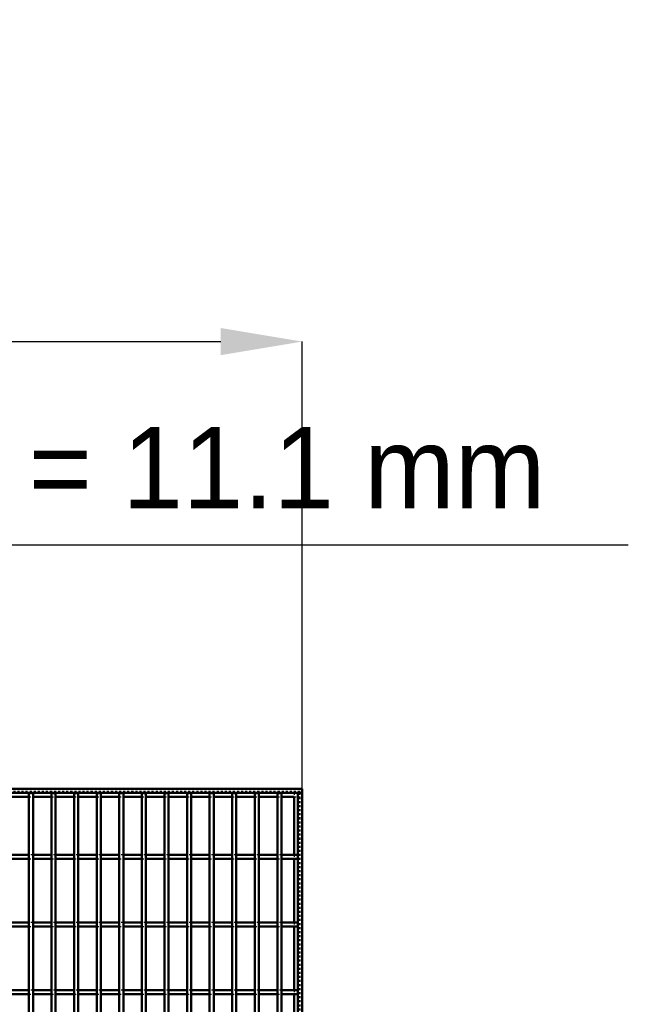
# Model space of a CAD drawing. Header units: millimetres. Extents: x -696 to 511, y -500 to 878.
# Tile 22 of 22: x 211 to 511, y 394 to 878. Entities that reach past the tile are written whole.
import ezdxf

# ---------------------------------------------------------------- set-up
doc = ezdxf.new("R2010")
doc.units = ezdxf.units.MM
doc.linetypes.add('Dashed', pattern=[2, 1, -1])
for name, color, linetype, lineweight in [('2d ConnectionPoints', 7, 'Continuous', 50), ('AM_0', 7, 'Continuous', 50), ('AM_5', 3, 'Continuous', 25), ('AM_9', 6, 'Dashed', 25)]:
    doc.layers.add(name, color=color, linetype=linetype, lineweight=lineweight)
doc.dimstyles.new('ISO-25', dxfattribs={"dimtxt": 2.5, "dimasz": 2.5, "dimexe": 1.25, "dimexo": 0.625, "dimtad": 1, "dimtxsty": 'Standard', "dimcen": 2.5, "dimadec": 0, "dimazin": 0, "dimtfac": 1, "dimtmove": 0, "dimatfit": 3, "dimfxl": 1, "dimarcsym": 0})

# ---------------------------------------------------------------- blocks, each defined once
blk = doc.blocks.new('1_bilvtxbr30amlyxau5npbzpmb________0_in_LPP230331121170010003500_4')
at = {"layer": 'AM_0'}
for p, q in [((346.05, 496.05), (346.05, 467.62)), ((348, 498), (348, -498)), ((348, 498), (350, 498)), ((350, 498), (350, -498)), ((346.05, 465.62), (346.05, 434.29)), ((346.05, 432.29), (346.05, 400.96)), ((346.05, 398.96), (346.05, 367.63))]:
    blk.add_line(p, q, dxfattribs=at)
at = {"layer": 'AM_9'}
for p, q in [((346.05, 498), (346.05, 496.05)), ((348.55, 498), (348.55, -498)), ((348.99, 498), (348.99, -498)), ((346.05, 467.62), (346.05, 465.62)), ((346.05, 434.29), (346.05, 432.29)), ((346.05, 400.96), (346.05, 398.96))]:
    blk.add_line(p, q, dxfattribs=at)
blk = doc.blocks.new('53_lr84pbsewi8pevw1em9bzqapk________0_in_LPP230331121170010003500_4')
at = {"layer": 'AM_0'}
for p, q in [((215.645, -498), (215.645, 498)), ((217.645, 498), (215.645, 498)), ((217.645, -498), (217.645, 498))]:
    blk.add_line(p, q, dxfattribs=at)
blk = doc.blocks.new('54_aqie54lu9ow289o7lr2a152va________0_in_LPP230331121170010003500_4')
at = {"layer": 'AM_0'}
for p, q in [((226.755, -498), (226.755, 498)), ((228.755, 498), (226.755, 498)), ((228.755, -498), (228.755, 498))]:
    blk.add_line(p, q, dxfattribs=at)
blk = doc.blocks.new('55_1qfzmla1llwbxfpjp3bwfb3uh________0_in_LPP230331121170010003500_4')
at = {"layer": 'AM_0'}
for p, q in [((237.865, -498), (237.865, 498)), ((239.865, 498), (237.865, 498)), ((239.865, -498), (239.865, 498))]:
    blk.add_line(p, q, dxfattribs=at)
blk = doc.blocks.new('56_c35mfd2twvp8d9i9zxmi9srsd________0_in_LPP230331121170010003500_4')
at = {"layer": 'AM_0'}
for p, q in [((248.975, -498), (248.975, 498)), ((250.975, 498), (248.975, 498)), ((250.975, -498), (250.975, 498))]:
    blk.add_line(p, q, dxfattribs=at)
blk = doc.blocks.new('57_awbsjt1iafbl761x4kvmt4nbb________0_in_LPP230331121170010003500_4')
at = {"layer": 'AM_0'}
for p, q in [((260.085, -498), (260.085, 498)), ((262.085, 498), (260.085, 498)), ((262.085, -498), (262.085, 498))]:
    blk.add_line(p, q, dxfattribs=at)
blk = doc.blocks.new('58_16d82phpf3qnn4yzq29xmv3uw________0_in_LPP230331121170010003500_4')
at = {"layer": 'AM_0'}
for p, q in [((271.195, -498), (271.195, 498)), ((273.195, 498), (271.195, 498)), ((273.195, -498), (273.195, 498))]:
    blk.add_line(p, q, dxfattribs=at)
blk = doc.blocks.new('59_9qclraet4qm0scpcnuc5uypqc________0_in_LPP230331121170010003500_4')
at = {"layer": 'AM_0'}
for p, q in [((282.305, -498), (282.305, 498)), ((284.305, 498), (282.305, 498)), ((284.305, -498), (284.305, 498))]:
    blk.add_line(p, q, dxfattribs=at)
blk = doc.blocks.new('60_eudpuykxrdptgyj5empis2svr________0_in_LPP230331121170010003500_4')
at = {"layer": 'AM_0'}
for p, q in [((293.415, -498), (293.415, 498)), ((295.415, 498), (293.415, 498)), ((295.415, -498), (295.415, 498))]:
    blk.add_line(p, q, dxfattribs=at)
blk = doc.blocks.new('61_qgc061jpei7dzucddrnigwtam________0_in_LPP230331121170010003500_4')
at = {"layer": 'AM_0'}
for p, q in [((304.525, -498), (304.525, 498)), ((306.525, 498), (304.525, 498)), ((306.525, -498), (306.525, 498))]:
    blk.add_line(p, q, dxfattribs=at)
blk = doc.blocks.new('62_qqj3dsujdger60e3a5pu030ov________0_in_LPP230331121170010003500_4')
at = {"layer": 'AM_0'}
for p, q in [((315.635, -498), (315.635, 498)), ((317.635, 498), (315.635, 498)), ((317.635, -498), (317.635, 498))]:
    blk.add_line(p, q, dxfattribs=at)
blk = doc.blocks.new('63_ma0srxts8e3g38efiil0krvoc________0_in_LPP230331121170010003500_4')
at = {"layer": 'AM_0'}
for p, q in [((326.745, -498), (326.745, 498)), ((328.745, 498), (326.745, 498)), ((328.745, -498), (328.745, 498))]:
    blk.add_line(p, q, dxfattribs=at)
blk = doc.blocks.new('64_0t6b7c1vrn80h5gwm83s27pdi________0_in_LPP230331121170010003500_4')
at = {"layer": 'AM_0'}
for p, q in [((337.855, -498), (337.855, 498)), ((339.855, 498), (337.855, 498)), ((339.855, -498), (339.855, 498))]:
    blk.add_line(p, q, dxfattribs=at)
blk = doc.blocks.new('65_p2ue0rorzymb61tst0ve4b6ma________0_in_LPP230331121170010003500_4')
at = {"layer": 'AM_0'}
for p, q in [((-350, 500), (350, 500)), ((350, 498), (350, 500)), ((-350, 498), (350, 498)), ((206.535, 496.05), (215.645, 496.05)), ((217.645, 496.05), (226.755, 496.05)), ((228.755, 496.05), (237.865, 496.05)), ((239.865, 496.05), (248.975, 496.05)), ((250.975, 496.05), (260.085, 496.05)), ((262.085, 496.05), (271.195, 496.05)), ((273.195, 496.05), (282.305, 496.05)), ((284.305, 496.05), (293.415, 496.05)), ((295.415, 496.05), (304.525, 496.05)), ((306.525, 496.05), (315.635, 496.05)), ((317.635, 496.05), (326.745, 496.05)), ((328.745, 496.05), (337.855, 496.05)), ((339.855, 496.05), (346.05, 496.05))]:
    blk.add_line(p, q, dxfattribs=at)
at = {"layer": 'AM_9'}
for p, q in [((-350, 498.922), (350, 498.922)), ((-350, 498.4), (350, 498.4)), ((215.645, 496.05), (217.645, 496.05)), ((226.755, 496.05), (228.755, 496.05)), ((237.865, 496.05), (239.865, 496.05)), ((248.975, 496.05), (250.975, 496.05)), ((260.085, 496.05), (262.085, 496.05)), ((271.195, 496.05), (273.195, 496.05)), ((282.305, 496.05), (284.305, 496.05)), ((293.415, 496.05), (295.415, 496.05)), ((304.525, 496.05), (306.525, 496.05)), ((315.635, 496.05), (317.635, 496.05)), ((326.745, 496.05), (328.745, 496.05)), ((337.855, 496.05), (339.855, 496.05)), ((346.05, 496.05), (350, 496.05))]:
    blk.add_line(p, q, dxfattribs=at)
blk = doc.blocks.new('92_wim8peequj3mghkc7a8p9dc9r________0_in_LPP230331121170010003500_4')
at = {"layer": 'AM_0'}
for p, q in [((215.645, 400.96), (206.535, 400.96)), ((215.645, 398.96), (206.535, 398.96)), ((215.645, 400.96), (215.645, 398.96)), ((226.755, 400.96), (217.645, 400.96)), ((217.645, 398.96), (217.645, 400.96)), ((226.755, 398.96), (217.645, 398.96)), ((226.755, 400.96), (226.755, 398.96)), ((237.865, 400.96), (228.755, 400.96)), ((228.755, 398.96), (228.755, 400.96)), ((237.865, 398.96), (228.755, 398.96)), ((237.865, 400.96), (237.865, 398.96)), ((248.975, 400.96), (239.865, 400.96)), ((239.865, 398.96), (239.865, 400.96)), ((248.975, 398.96), (239.865, 398.96)), ((248.975, 400.96), (248.975, 398.96)), ((260.085, 400.96), (250.975, 400.96)), ((250.975, 398.96), (250.975, 400.96)), ((260.085, 398.96), (250.975, 398.96)), ((260.085, 400.96), (260.085, 398.96)), ((271.195, 400.96), (262.085, 400.96)), ((262.085, 398.96), (262.085, 400.96)), ((271.195, 398.96), (262.085, 398.96)), ((271.195, 400.96), (271.195, 398.96)), ((282.305, 400.96), (273.195, 400.96)), ((273.195, 398.96), (273.195, 400.96)), ((282.305, 398.96), (273.195, 398.96)), ((282.305, 400.96), (282.305, 398.96)), ((293.415, 400.96), (284.305, 400.96)), ((284.305, 398.96), (284.305, 400.96)), ((293.415, 398.96), (284.305, 398.96)), ((293.415, 400.96), (293.415, 398.96)), ((304.525, 400.96), (295.415, 400.96)), ((295.415, 398.96), (295.415, 400.96)), ((304.525, 398.96), (295.415, 398.96)), ((304.525, 400.96), (304.525, 398.96)), ((315.635, 400.96), (306.525, 400.96)), ((306.525, 398.96), (306.525, 400.96)), ((315.635, 398.96), (306.525, 398.96)), ((315.635, 400.96), (315.635, 398.96)), ((326.745, 400.96), (317.635, 400.96)), ((317.635, 398.96), (317.635, 400.96)), ((326.745, 398.96), (317.635, 398.96)), ((326.745, 400.96), (326.745, 398.96)), ((337.855, 400.96), (328.745, 400.96)), ((328.745, 398.96), (328.745, 400.96)), ((337.855, 398.96), (328.745, 398.96)), ((337.855, 400.96), (337.855, 398.96)), ((339.855, 398.96), (339.855, 400.96)), ((348, 400.96), (339.855, 400.96)), ((348, 398.96), (339.855, 398.96)), ((348, 400.96), (348, 398.96))]:
    blk.add_line(p, q, dxfattribs=at)
at = {"layer": 'AM_9'}
for p, q in [((217.645, 400.96), (215.645, 400.96)), ((215.645, 398.96), (217.645, 398.96)), ((228.755, 400.96), (226.755, 400.96)), ((226.755, 398.96), (228.755, 398.96)), ((239.865, 400.96), (237.865, 400.96)), ((237.865, 398.96), (239.865, 398.96)), ((250.975, 400.96), (248.975, 400.96)), ((248.975, 398.96), (250.975, 398.96)), ((262.085, 400.96), (260.085, 400.96)), ((260.085, 398.96), (262.085, 398.96)), ((273.195, 400.96), (271.195, 400.96)), ((271.195, 398.96), (273.195, 398.96)), ((284.305, 400.96), (282.305, 400.96)), ((282.305, 398.96), (284.305, 398.96)), ((295.415, 400.96), (293.415, 400.96)), ((293.415, 398.96), (295.415, 398.96)), ((306.525, 400.96), (304.525, 400.96)), ((304.525, 398.96), (306.525, 398.96)), ((317.635, 400.96), (315.635, 400.96)), ((315.635, 398.96), (317.635, 398.96)), ((328.745, 400.96), (326.745, 400.96)), ((326.745, 398.96), (328.745, 398.96)), ((339.855, 400.96), (337.855, 400.96)), ((337.855, 398.96), (339.855, 398.96))]:
    blk.add_line(p, q, dxfattribs=at)
blk = doc.blocks.new('93_voasieddu4vcw2ua363xoaeih________0_in_LPP230331121170010003500_4')
at = {"layer": 'AM_0'}
for p, q in [((215.645, 434.29), (206.535, 434.29)), ((215.645, 432.29), (206.535, 432.29)), ((215.645, 434.29), (215.645, 432.29)), ((226.755, 434.29), (217.645, 434.29)), ((217.645, 432.29), (217.645, 434.29)), ((226.755, 432.29), (217.645, 432.29)), ((226.755, 434.29), (226.755, 432.29)), ((237.865, 434.29), (228.755, 434.29)), ((228.755, 432.29), (228.755, 434.29)), ((237.865, 432.29), (228.755, 432.29)), ((237.865, 434.29), (237.865, 432.29)), ((248.975, 434.29), (239.865, 434.29)), ((239.865, 432.29), (239.865, 434.29)), ((248.975, 432.29), (239.865, 432.29)), ((248.975, 434.29), (248.975, 432.29)), ((260.085, 434.29), (250.975, 434.29)), ((250.975, 432.29), (250.975, 434.29)), ((260.085, 432.29), (250.975, 432.29)), ((260.085, 434.29), (260.085, 432.29)), ((271.195, 434.29), (262.085, 434.29)), ((262.085, 432.29), (262.085, 434.29)), ((271.195, 432.29), (262.085, 432.29)), ((271.195, 434.29), (271.195, 432.29)), ((282.305, 434.29), (273.195, 434.29)), ((273.195, 432.29), (273.195, 434.29)), ((282.305, 432.29), (273.195, 432.29)), ((282.305, 434.29), (282.305, 432.29)), ((293.415, 434.29), (284.305, 434.29)), ((284.305, 432.29), (284.305, 434.29)), ((293.415, 432.29), (284.305, 432.29)), ((293.415, 434.29), (293.415, 432.29)), ((304.525, 434.29), (295.415, 434.29)), ((295.415, 432.29), (295.415, 434.29)), ((304.525, 432.29), (295.415, 432.29)), ((304.525, 434.29), (304.525, 432.29)), ((315.635, 434.29), (306.525, 434.29)), ((306.525, 432.29), (306.525, 434.29)), ((315.635, 432.29), (306.525, 432.29)), ((315.635, 434.29), (315.635, 432.29)), ((326.745, 434.29), (317.635, 434.29)), ((317.635, 432.29), (317.635, 434.29)), ((326.745, 432.29), (317.635, 432.29)), ((326.745, 434.29), (326.745, 432.29)), ((337.855, 434.29), (328.745, 434.29)), ((328.745, 432.29), (328.745, 434.29)), ((337.855, 432.29), (328.745, 432.29)), ((337.855, 434.29), (337.855, 432.29)), ((339.855, 432.29), (339.855, 434.29)), ((348, 434.29), (339.855, 434.29)), ((348, 432.29), (339.855, 432.29)), ((348, 434.29), (348, 432.29))]:
    blk.add_line(p, q, dxfattribs=at)
at = {"layer": 'AM_9'}
for p, q in [((217.645, 434.29), (215.645, 434.29)), ((215.645, 432.29), (217.645, 432.29)), ((228.755, 434.29), (226.755, 434.29)), ((226.755, 432.29), (228.755, 432.29)), ((239.865, 434.29), (237.865, 434.29)), ((237.865, 432.29), (239.865, 432.29)), ((250.975, 434.29), (248.975, 434.29)), ((248.975, 432.29), (250.975, 432.29)), ((262.085, 434.29), (260.085, 434.29)), ((260.085, 432.29), (262.085, 432.29)), ((273.195, 434.29), (271.195, 434.29)), ((271.195, 432.29), (273.195, 432.29)), ((284.305, 434.29), (282.305, 434.29)), ((282.305, 432.29), (284.305, 432.29)), ((295.415, 434.29), (293.415, 434.29)), ((293.415, 432.29), (295.415, 432.29)), ((306.525, 434.29), (304.525, 434.29)), ((304.525, 432.29), (306.525, 432.29)), ((317.635, 434.29), (315.635, 434.29)), ((315.635, 432.29), (317.635, 432.29)), ((328.745, 434.29), (326.745, 434.29)), ((326.745, 432.29), (328.745, 432.29)), ((339.855, 434.29), (337.855, 434.29)), ((337.855, 432.29), (339.855, 432.29))]:
    blk.add_line(p, q, dxfattribs=at)
blk = doc.blocks.new('94_pakiomggeew3hf22cs1uy1zja________0_in_LPP230331121170010003500_4')
at = {"layer": 'AM_0'}
for p, q in [((215.645, 467.62), (206.535, 467.62)), ((215.645, 465.62), (206.535, 465.62)), ((215.645, 467.62), (215.645, 465.62)), ((226.755, 467.62), (217.645, 467.62)), ((217.645, 465.62), (217.645, 467.62)), ((226.755, 465.62), (217.645, 465.62)), ((226.755, 467.62), (226.755, 465.62)), ((237.865, 467.62), (228.755, 467.62)), ((228.755, 465.62), (228.755, 467.62)), ((237.865, 465.62), (228.755, 465.62)), ((237.865, 467.62), (237.865, 465.62)), ((248.975, 467.62), (239.865, 467.62)), ((239.865, 465.62), (239.865, 467.62)), ((248.975, 465.62), (239.865, 465.62)), ((248.975, 467.62), (248.975, 465.62)), ((260.085, 467.62), (250.975, 467.62)), ((250.975, 465.62), (250.975, 467.62)), ((260.085, 465.62), (250.975, 465.62)), ((260.085, 467.62), (260.085, 465.62)), ((271.195, 467.62), (262.085, 467.62)), ((262.085, 465.62), (262.085, 467.62)), ((271.195, 465.62), (262.085, 465.62)), ((271.195, 467.62), (271.195, 465.62)), ((282.305, 467.62), (273.195, 467.62)), ((273.195, 465.62), (273.195, 467.62)), ((282.305, 465.62), (273.195, 465.62)), ((282.305, 467.62), (282.305, 465.62)), ((293.415, 467.62), (284.305, 467.62)), ((284.305, 465.62), (284.305, 467.62)), ((293.415, 465.62), (284.305, 465.62)), ((293.415, 467.62), (293.415, 465.62)), ((304.525, 467.62), (295.415, 467.62)), ((295.415, 465.62), (295.415, 467.62)), ((304.525, 465.62), (295.415, 465.62)), ((304.525, 467.62), (304.525, 465.62)), ((315.635, 467.62), (306.525, 467.62)), ((306.525, 465.62), (306.525, 467.62)), ((315.635, 465.62), (306.525, 465.62)), ((315.635, 467.62), (315.635, 465.62)), ((326.745, 467.62), (317.635, 467.62)), ((317.635, 465.62), (317.635, 467.62)), ((326.745, 465.62), (317.635, 465.62)), ((326.745, 467.62), (326.745, 465.62)), ((337.855, 467.62), (328.745, 467.62)), ((328.745, 465.62), (328.745, 467.62)), ((337.855, 465.62), (328.745, 465.62)), ((337.855, 467.62), (337.855, 465.62)), ((339.855, 465.62), (339.855, 467.62)), ((348, 467.62), (339.855, 467.62)), ((348, 465.62), (339.855, 465.62)), ((348, 467.62), (348, 465.62))]:
    blk.add_line(p, q, dxfattribs=at)
at = {"layer": 'AM_9'}
for p, q in [((217.645, 467.62), (215.645, 467.62)), ((215.645, 465.62), (217.645, 465.62)), ((228.755, 467.62), (226.755, 467.62)), ((226.755, 465.62), (228.755, 465.62)), ((239.865, 467.62), (237.865, 467.62)), ((237.865, 465.62), (239.865, 465.62)), ((250.975, 467.62), (248.975, 467.62)), ((248.975, 465.62), (250.975, 465.62)), ((262.085, 467.62), (260.085, 467.62)), ((260.085, 465.62), (262.085, 465.62)), ((273.195, 467.62), (271.195, 467.62)), ((271.195, 465.62), (273.195, 465.62)), ((284.305, 467.62), (282.305, 467.62)), ((282.305, 465.62), (284.305, 465.62)), ((295.415, 467.62), (293.415, 467.62)), ((293.415, 465.62), (295.415, 465.62)), ((306.525, 467.62), (304.525, 467.62)), ((304.525, 465.62), (306.525, 465.62)), ((317.635, 467.62), (315.635, 467.62)), ((315.635, 465.62), (317.635, 465.62)), ((328.745, 467.62), (326.745, 467.62)), ((326.745, 465.62), (328.745, 465.62)), ((339.855, 467.62), (337.855, 467.62)), ((337.855, 465.62), (339.855, 465.62))]:
    blk.add_line(p, q, dxfattribs=at)
blk = doc.blocks.new('*D96')
at = {"layer": 'AM_5', "color": 0, "lineweight": -2}
for p, q in [((-350, 500), (-350, 720)), ((-310, 720), (310, 720)), ((350, 500), (350, 720))]:
    blk.add_line(p, q, dxfattribs=at)
at = {"layer": 'AM_5', "color": 0}
for points in [[(-310, 726.67), (-310, 713.33), (-350, 720)], [(310, 713.33), (310, 726.67), (350, 720)]]:
    blk.add_solid(points, dxfattribs=at)
at = {"layer": 'Defpoints', "color": 0}
for p in [(350, 720), (-350, 500), (350, 500)]:
    blk.add_point(p, dxfattribs=at)
at = {"layer": 'AM_5', "color": 0, "insert": (0, 752.42), "char_height": 40, "attachment_point": 5}
blk.add_mtext('L = 700 mm', dxfattribs=at)
blk = doc.blocks.new('*D97')
at = {"layer": 'AM_5', "color": 0, "lineweight": -2}
for p, q in [((-45.56, 620), (-85.56, 620)), ((-5.56, 500), (-5.56, 620)), ((-5.56, 620), (5.55, 620)), ((5.55, 500), (5.55, 620)), ((5.55, 620), (510.5, 620)), ((45.55, 620), (85.55, 620))]:
    blk.add_line(p, q, dxfattribs=at)
at = {"layer": 'AM_5', "color": 0}
for points in [[(-45.56, 613.33), (-45.56, 626.67), (-5.56, 620)], [(45.55, 626.67), (45.55, 613.33), (5.55, 620)]]:
    blk.add_solid(points, dxfattribs=at)
at = {"layer": 'Defpoints', "color": 0}
for p in [(5.55, 620), (-5.56, 500), (5.55, 500)]:
    blk.add_point(p, dxfattribs=at)
at = {"layer": 'AM_5', "color": 0, "insert": (298.03, 652.42), "char_height": 40, "attachment_point": 5}
blk.add_mtext('QT = 11.1 mm', dxfattribs=at)

msp = doc.modelspace()

# ---------------------------------------------------------------- linework, layer by layer
at = {"layer": '2d ConnectionPoints'}
for p in [(216.645, 498), (216.645, 498), (227.755, 498), (227.755, 498), (238.865, 498), (238.865, 498), (249.975, 498), (249.975, 498), (261.085, 498), (261.085, 498), (272.195, 498), (272.195, 498), (283.305, 498), (283.305, 498), (294.415, 498), (294.415, 498), (305.525, 498), (305.525, 498), (316.635, 498), (316.635, 498), (327.745, 498), (327.745, 498), (338.855, 498), (338.855, 498)]:
    msp.add_point(p, dxfattribs=at)

# ---------------------------------------------------------------- block references
for name in ['65_p2ue0rorzymb61tst0ve4b6ma________0_in_LPP230331121170010003500_4', '53_lr84pbsewi8pevw1em9bzqapk________0_in_LPP230331121170010003500_4', '54_aqie54lu9ow289o7lr2a152va________0_in_LPP230331121170010003500_4', '55_1qfzmla1llwbxfpjp3bwfb3uh________0_in_LPP230331121170010003500_4', '56_c35mfd2twvp8d9i9zxmi9srsd________0_in_LPP230331121170010003500_4', '57_awbsjt1iafbl761x4kvmt4nbb________0_in_LPP230331121170010003500_4', '58_16d82phpf3qnn4yzq29xmv3uw________0_in_LPP230331121170010003500_4', '59_9qclraet4qm0scpcnuc5uypqc________0_in_LPP230331121170010003500_4', '60_eudpuykxrdptgyj5empis2svr________0_in_LPP230331121170010003500_4', '61_qgc061jpei7dzucddrnigwtam________0_in_LPP230331121170010003500_4', '62_qqj3dsujdger60e3a5pu030ov________0_in_LPP230331121170010003500_4', '63_ma0srxts8e3g38efiil0krvoc________0_in_LPP230331121170010003500_4', '64_0t6b7c1vrn80h5gwm83s27pdi________0_in_LPP230331121170010003500_4', '1_bilvtxbr30amlyxau5npbzpmb________0_in_LPP230331121170010003500_4', '94_pakiomggeew3hf22cs1uy1zja________0_in_LPP230331121170010003500_4', '93_voasieddu4vcw2ua363xoaeih________0_in_LPP230331121170010003500_4', '92_wim8peequj3mghkc7a8p9dc9r________0_in_LPP230331121170010003500_4']:
    msp.add_blockref(name, (0, 0))

# ---------------------------------------------------------------- dimensions: what is measured, and where the dimension line sits
at = {"layer": 'AM_5'}
for base, p1, p2, text, picture, middle in [((350, 720), (-350, 500), (350, 500), 'L = 700 mm', '*D96', (0, 720)), ((5.555, 620), (-5.555, 500), (5.555, 500), 'QT = 11.1 mm', '*D97', (298.03, 620))]:
    dim = msp.add_linear_dim(base=base, p1=p1, p2=p2, text=text, dimstyle='ISO-25', override={"dimtxt": 40, "dimasz": 40, "dimexe": 0, "dimexo": 0, "dimgap": 12}, dxfattribs=at)
    dim.commit()
    dim.dimension.update_dxf_attribs({"geometry": picture, "text_midpoint": middle, "dimtype": 160})

doc.saveas('drawing.dxf')
